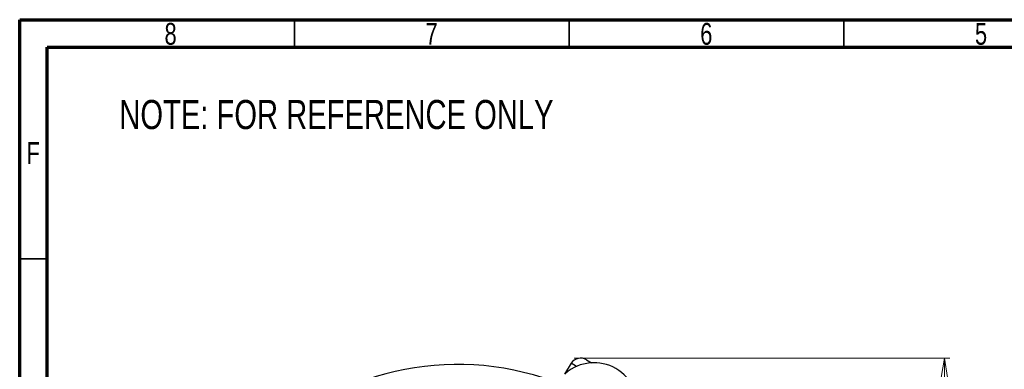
# Model space of a CAD drawing. Header units: inches. Extents: x 0.6 to 16.3, y 0.2 to 11.5.
# Tile 8 of 18: x 0.6 to 7.6, y 9 to 11.5. Entities that reach past the tile are written whole.
import ezdxf

# ---------------------------------------------------------------- set-up
doc = ezdxf.new("R2010")
doc.units = ezdxf.units.IN
doc.header["$MEASUREMENT"] = 0
doc.styles.add('SLDTEXTSTYLE0', font='TXT', dxfattribs={"width": 0.75})
doc.dimstyles.new('SLDDIMSTYLE1', dxfattribs={"dimtxt": 0.137795, "dimasz": 0.14, "dimexe": 0, "dimexo": 0.0625, "dimgap": 0.034449, "dimtad": 0, "dimtih": 1, "dimtoh": 1, "dimdec": 1, "dimlfac": 1.5, "dimrnd": 1e-09, "dimzin": 12, "dimdsep": 46, "dimtxsty": 'SLDTEXTSTYLE0', "dimblk1": 'CLOSED', "dimblk2": 'CLOSED', "dimsah": 1, "dimcen": 0.09, "dimadec": 0, "dimazin": 3, "dimtfac": 1, "dimtdec": 1, "dimtofl": 0, "dimtmove": 0, "dimatfit": 3, "dimldrblk": 'CLOSED', "dimfxl": 0, "dimfrac": 2, "dimtolj": 1, "dimtzin": 12, "dimarcsym": 0})

# ---------------------------------------------------------------- blocks, each defined once
blk = doc.blocks.new('_Closed')
at = {"color": 0, "linetype": 'ByBlock', "lineweight": -2}
for p, q in [((-1, 0.166667), (0, 0)), ((-1, 0.166667), (-1, -0.166667)), ((0, 0), (-1, -0.166667)), ((0, 0), (-1, 0))]:
    blk.add_line(p, q, dxfattribs=at)
blk = doc.blocks.new('_D_3')
at = {"color": 7, "linetype": 'Continuous', "lineweight": 0}
for p, q in [((4.5644, 9.0732), (7.2555, 9.0732)), ((7.2161, 9.0732), (7.2161, 7.5596)), ((7.0634, 7.5316), (7.0214, 7.5316)), ((7.0214, 7.5316), (7.0214, 7.3129)), ((7.3689, 7.5316), (7.4109, 7.5316)), ((7.4109, 7.5316), (7.4109, 7.3129)), ((7.0214, 7.3129), (7.0634, 7.3129)), ((7.4109, 7.3129), (7.3689, 7.3129)), ((7.2161, 4.0495), (7.2161, 7.1067)), ((6.041, 4.0495), (7.2555, 4.0495))]:
    blk.add_line(p, q, dxfattribs=at)
at = {"color": 7, "linetype": 'Continuous', "lineweight": 18, "xscale": 0.14, "yscale": 0.14}
for p, rotation in [((7.2161, 9.0732, -9.6806), 90.00000000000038), ((7.2161, 4.0495, -9.6806), 270.0000000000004)]:
    blk.add_blockref('_Closed', p, dxfattribs=dict(at, rotation=rotation))
at = {"color": 7, "linetype": 'Continuous', "lineweight": 18, "char_height": 0.1378, "attachment_point": 1, "style": 'SLDTEXTSTYLE0'}
for s, insert in [('191', (7.0634, 7.4905)), ('7.5', (7.0889, 7.2844))]:
    blk.add_mtext(s, dxfattribs=dict(at, insert=insert))

msp = doc.modelspace()

# ---------------------------------------------------------------- linework, layer by layer
at = {"color": 7, "linetype": 'Continuous', "lineweight": 70}
for p, q in [((0.5906, 0.1969), (0.5906, 11.4961)), ((0.5906, 11.4961), (16.3386, 11.4961)), ((0.7874, 0.3937), (0.7874, 11.2992)), ((0.7874, 11.2992), (16.1417, 11.2992))]:
    msp.add_line(p, q, dxfattribs=at)
at = {"color": 7, "linetype": 'Continuous', "lineweight": 35}
for p, q in [((2.5591, 11.2992), (2.5591, 11.4961)), ((4.5276, 11.2992), (4.5276, 11.4961)), ((6.4961, 11.2992), (6.4961, 11.4961)), ((0.7874, 9.7835), (0.5906, 9.7835))]:
    msp.add_line(p, q, dxfattribs=at)
at = {"color": 7, "linetype": 'Continuous', "lineweight": 25}
for p, q in [((4.5423, 9.0356), (4.494, 8.9584)), ((4.6526, 9.061), (4.6872, 9.0393))]:
    msp.add_line(p, q, dxfattribs=at)
at = {"color": 8, "linetype": 'Continuous', "lineweight": 25}
msp.add_line((4.579, 9.0127), (4.5423, 9.0356), dxfattribs=at)
at = {"color": 7, "linetype": 'Continuous', "lineweight": 25}
for centre, radius, start, end in [((4.7066, 8.7273), 0.3127, 349.1241, 130.8759), ((4.6101, 8.9932), 0.08, 57.96644, 147.96644), ((3.7275, 7.0313), 1.9967, 72.08274, 137.79114)]:
    msp.add_arc(centre, radius, start, end, dxfattribs=at)

# ---------------------------------------------------------------- texts
at = {"color": 7, "linetype": 'Continuous', "lineweight": 0, "style": 'SLDTEXTSTYLE0'}
for s, insert, char_height, attachment_point in [('8', (1.6717, 11.473), 0.1562, 2), ('7', (3.5417, 11.473), 0.1562, 2), ('6', (5.5102, 11.473), 0.1562, 2), ('5', (7.4787, 11.473), 0.1562, 2), ('NOTE: FOR REFERENCE ONLY', (1.3043, 10.9213), 0.208333, 1), ('F', (0.6873, 10.6195), 0.1562, 2)]:
    msp.add_mtext(s, dxfattribs=dict(at, insert=insert, char_height=char_height, attachment_point=attachment_point))

# ---------------------------------------------------------------- dimensions: what is measured, and where the dimension line sits
at = {"color": 7, "linetype": 'Continuous', "lineweight": 18}
dim = msp.add_linear_dim(base=(7.2161, 9.0732), p1=(6.0017, 4.0495), p2=(4.6101, 9.0732), angle=90, dimstyle='SLDDIMSTYLE1', dxfattribs=at)
dim.commit()
dim.dimension.update_dxf_attribs({"geometry": '_D_3', "text_midpoint": (7.2161, 7.3332), "dimtype": 160})

doc.saveas('drawing.dxf')
